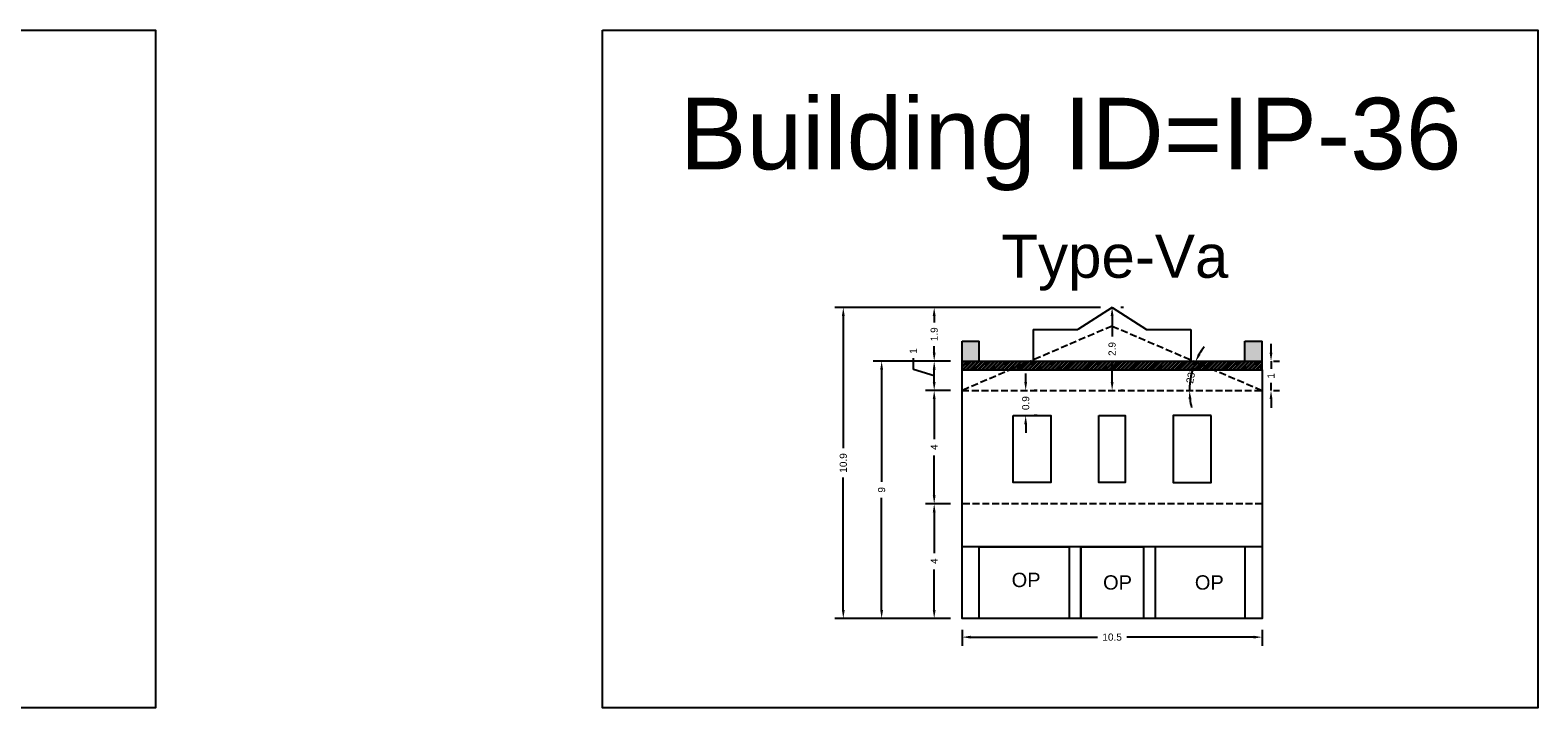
# Model space of a CAD drawing. Header units: metres. Extents: x 3416658 to 3417184, y -6712896 to -6712690.
# Tile 32 of 58: x 3416870 to 3416923, y -6712816 to -6712792. Entities that reach past the tile are written whole.
import ezdxf

# ---------------------------------------------------------------- set-up
doc = ezdxf.new("R2010")
doc.units = ezdxf.units.M
doc.linetypes.add('ACAD_ISO02W100', pattern=[15, 12, -3])
doc.layers.add('Dotted', color=7, linetype='ACAD_ISO02W100', plot=False)
doc.styles.get("Standard").update_dxf_attribs({"font": 'arial.ttf'})
doc.dimstyles.new('ISO-25', dxfattribs={"dimtxt": 0.25, "dimasz": 0.3, "dimexe": 0.3, "dimexo": 0.4, "dimgap": 0.2, "dimtad": 0, "dimdec": 1, "dimdsep": 46, "dimtxsty": 'Standard', "dimcen": 2.5, "dimadec": 0, "dimazin": 0, "dimtfac": 1, "dimtdec": 1, "dimtmove": 0, "dimatfit": 3, "dimfxl": 1, "dimarcsym": 0})

# ---------------------------------------------------------------- blocks, each defined once
blk = doc.blocks.new('*D302')
at = {"color": 0, "lineweight": -2, "transparency": 16777216}
for p, q in [((3416902.652, -6712813.07), (3416902.652, -6712813.621)), ((3416913.122, -6712813.07), (3416913.122, -6712813.621)), ((3416902.952, -6712813.321), (3416907.373, -6712813.321)), ((3416912.822, -6712813.321), (3416908.401, -6712813.321))]:
    blk.add_line(p, q, dxfattribs=at)
at = {"color": 0, "transparency": 16777216}
for points in [[(3416902.952, -6712813.271), (3416902.952, -6712813.371), (3416902.652, -6712813.321)], [(3416912.822, -6712813.271), (3416912.822, -6712813.371), (3416913.122, -6712813.321)]]:
    blk.add_solid(points, dxfattribs=at)
at = {"layer": 'Defpoints', "color": 0, "transparency": 16777216}
for p in [(3416902.652, -6712812.67), (3416913.122, -6712812.67), (3416913.122, -6712813.321)]:
    blk.add_point(p, dxfattribs=at)
at = {"color": 0, "transparency": 16777216, "insert": (3416907.887, -6712813.321), "char_height": 0.25, "attachment_point": 5}
blk.add_mtext('10.5', dxfattribs=at)
blk = doc.blocks.new('*D303')
at = {"color": 0, "lineweight": -2, "transparency": 16777216}
for p, q in [((3416904.872, -6712804.414), (3416904.872, -6712804.114)), ((3416904.872, -6712804.714), (3416904.872, -6712804.724)), ((3416905.272, -6712804.714), (3416905.172, -6712804.714)), ((3416904.872, -6712805.59), (3416904.872, -6712805.58)), ((3416905.272, -6712805.59), (3416905.172, -6712805.59)), ((3416904.872, -6712805.89), (3416904.872, -6712806.19))]:
    blk.add_line(p, q, dxfattribs=at)
at = {"color": 0, "transparency": 16777216}
for points in [[(3416904.822, -6712804.414), (3416904.922, -6712804.414), (3416904.872, -6712804.714)], [(3416904.822, -6712805.89), (3416904.922, -6712805.89), (3416904.872, -6712805.59)]]:
    blk.add_solid(points, dxfattribs=at)
at = {"layer": 'Defpoints', "color": 0, "transparency": 16777216}
for p in [(3416904.872, -6712804.714), (3416904.872, -6712804.714), (3416904.872, -6712805.59)]:
    blk.add_point(p, dxfattribs=at)
at = {"color": 0, "transparency": 16777216, "insert": (3416904.872, -6712805.152), "char_height": 0.25, "attachment_point": 5, "rotation": 90}
blk.add_mtext('0.9', dxfattribs=at)
blk = doc.blocks.new('*D304')
at = {"color": 0, "lineweight": -2, "transparency": 16777216}
for p, q in [((3416902.252, -6712808.67), (3416901.38, -6712808.67)), ((3416901.68, -6712808.97), (3416901.68, -6712810.384)), ((3416901.68, -6712812.37), (3416901.68, -6712810.956)), ((3416902.252, -6712812.67), (3416901.38, -6712812.67))]:
    blk.add_line(p, q, dxfattribs=at)
at = {"color": 0, "transparency": 16777216}
for points in [[(3416901.63, -6712808.97), (3416901.73, -6712808.97), (3416901.68, -6712808.67)], [(3416901.63, -6712812.37), (3416901.73, -6712812.37), (3416901.68, -6712812.67)]]:
    blk.add_solid(points, dxfattribs=at)
at = {"layer": 'Defpoints', "color": 0, "transparency": 16777216}
for p in [(3416901.68, -6712808.67), (3416902.652, -6712808.67), (3416902.652, -6712812.67)]:
    blk.add_point(p, dxfattribs=at)
at = {"color": 0, "transparency": 16777216, "insert": (3416901.68, -6712810.67), "char_height": 0.25, "attachment_point": 5, "rotation": 90}
blk.add_mtext('4', dxfattribs=at)
blk = doc.blocks.new('*D305')
at = {"color": 0, "lineweight": -2, "transparency": 16777216}
for p, q in [((3416902.252, -6712804.714), (3416901.38, -6712804.714)), ((3416901.68, -6712805.014), (3416901.68, -6712806.405)), ((3416901.68, -6712808.37), (3416901.68, -6712806.978)), ((3416902.252, -6712808.67), (3416901.38, -6712808.67))]:
    blk.add_line(p, q, dxfattribs=at)
at = {"color": 0, "transparency": 16777216}
for points in [[(3416901.63, -6712805.014), (3416901.73, -6712805.014), (3416901.68, -6712804.714)], [(3416901.63, -6712808.37), (3416901.73, -6712808.37), (3416901.68, -6712808.67)]]:
    blk.add_solid(points, dxfattribs=at)
at = {"layer": 'Defpoints', "color": 0, "transparency": 16777216}
for p in [(3416901.68, -6712804.714), (3416902.652, -6712804.714), (3416902.652, -6712808.67)]:
    blk.add_point(p, dxfattribs=at)
at = {"color": 0, "transparency": 16777216, "insert": (3416901.68, -6712806.692), "char_height": 0.25, "attachment_point": 5, "rotation": 90}
blk.add_mtext('4', dxfattribs=at)
blk = doc.blocks.new('*D306')
at = {"color": 0, "lineweight": -2, "transparency": 16777216}
for p, q in [((3416900.954, -6712803.983), (3416900.954, -6712803.583)), ((3416902.252, -6712803.688), (3416901.38, -6712803.688)), ((3416901.68, -6712804.201), (3416900.954, -6712803.983)), ((3416901.68, -6712804.414), (3416901.68, -6712803.988)), ((3416902.252, -6712804.714), (3416901.38, -6712804.714))]:
    blk.add_line(p, q, dxfattribs=at)
at = {"color": 0, "transparency": 16777216}
for points in [[(3416901.63, -6712803.988), (3416901.73, -6712803.988), (3416901.68, -6712803.688)], [(3416901.63, -6712804.414), (3416901.73, -6712804.414), (3416901.68, -6712804.714)]]:
    blk.add_solid(points, dxfattribs=at)
at = {"layer": 'Defpoints', "color": 0, "transparency": 16777216}
for p in [(3416901.68, -6712803.688), (3416902.652, -6712803.688), (3416902.652, -6712804.714)]:
    blk.add_point(p, dxfattribs=at)
at = {"color": 0, "transparency": 16777216, "insert": (3416900.954, -6712803.337), "char_height": 0.25, "attachment_point": 5, "rotation": 90}
blk.add_mtext('1', dxfattribs=at)
blk = doc.blocks.new('*D307')
at = {"color": 0, "lineweight": -2, "transparency": 16777216}
for p, q in [((3416907.487, -6712801.811), (3416901.38, -6712801.811)), ((3416901.68, -6712802.111), (3416901.68, -6712802.334)), ((3416901.68, -6712803.388), (3416901.68, -6712803.166)), ((3416902.252, -6712803.688), (3416901.38, -6712803.688))]:
    blk.add_line(p, q, dxfattribs=at)
at = {"color": 0, "transparency": 16777216}
for points in [[(3416901.63, -6712802.111), (3416901.73, -6712802.111), (3416901.68, -6712801.811)], [(3416901.63, -6712803.388), (3416901.73, -6712803.388), (3416901.68, -6712803.688)]]:
    blk.add_solid(points, dxfattribs=at)
at = {"layer": 'Defpoints', "color": 0, "transparency": 16777216}
for p in [(3416901.68, -6712801.811), (3416907.887, -6712801.811), (3416902.652, -6712803.688)]:
    blk.add_point(p, dxfattribs=at)
at = {"color": 0, "transparency": 16777216, "insert": (3416901.68, -6712802.75), "char_height": 0.25, "attachment_point": 5, "rotation": 90}
blk.add_mtext('1.9', dxfattribs=at)
blk = doc.blocks.new('*D308')
at = {"color": 0, "lineweight": -2, "transparency": 16777216}
for p, q in [((3416907.887, -6712802.111), (3416907.887, -6712802.832)), ((3416908.287, -6712801.811), (3416908.187, -6712801.811)), ((3416907.887, -6712804.414), (3416907.887, -6712803.692)), ((3416908.287, -6712804.714), (3416908.187, -6712804.714))]:
    blk.add_line(p, q, dxfattribs=at)
at = {"color": 0, "transparency": 16777216}
for points in [[(3416907.837, -6712802.111), (3416907.937, -6712802.111), (3416907.887, -6712801.811)], [(3416907.837, -6712804.414), (3416907.937, -6712804.414), (3416907.887, -6712804.714)]]:
    blk.add_solid(points, dxfattribs=at)
at = {"layer": 'Defpoints', "color": 0, "transparency": 16777216}
for p in [(3416907.887, -6712801.811), (3416907.887, -6712804.714), (3416907.887, -6712804.714)]:
    blk.add_point(p, dxfattribs=at)
at = {"color": 0, "transparency": 16777216, "insert": (3416907.887, -6712803.262), "char_height": 0.25, "attachment_point": 5, "rotation": 90}
blk.add_mtext('2.9', dxfattribs=at)
blk = doc.blocks.new('*D309')
at = {"color": 0, "lineweight": -2, "transparency": 16777216}
for p, q in [((3416902.252, -6712803.688), (3416899.547, -6712803.688)), ((3416899.847, -6712803.988), (3416899.847, -6712807.897)), ((3416899.847, -6712812.37), (3416899.847, -6712808.461)), ((3416902.252, -6712812.67), (3416899.547, -6712812.67))]:
    blk.add_line(p, q, dxfattribs=at)
at = {"color": 0, "transparency": 16777216}
for points in [[(3416899.797, -6712803.988), (3416899.897, -6712803.988), (3416899.847, -6712803.688)], [(3416899.797, -6712812.37), (3416899.897, -6712812.37), (3416899.847, -6712812.67)]]:
    blk.add_solid(points, dxfattribs=at)
at = {"layer": 'Defpoints', "color": 0, "transparency": 16777216}
for p in [(3416899.847, -6712803.688), (3416902.652, -6712803.688), (3416902.652, -6712812.67)]:
    blk.add_point(p, dxfattribs=at)
at = {"color": 0, "transparency": 16777216, "insert": (3416899.847, -6712808.179), "char_height": 0.25, "attachment_point": 5, "rotation": 90}
blk.add_mtext('9', dxfattribs=at)
blk = doc.blocks.new('*D310')
at = {"color": 0, "lineweight": -2, "transparency": 16777216}
for p, q in [((3416907.487, -6712801.811), (3416898.21, -6712801.811)), ((3416898.51, -6712802.111), (3416898.51, -6712806.727)), ((3416898.51, -6712812.37), (3416898.51, -6712807.754)), ((3416902.252, -6712812.67), (3416898.21, -6712812.67))]:
    blk.add_line(p, q, dxfattribs=at)
at = {"color": 0, "transparency": 16777216}
for points in [[(3416898.46, -6712802.111), (3416898.56, -6712802.111), (3416898.51, -6712801.811)], [(3416898.46, -6712812.37), (3416898.56, -6712812.37), (3416898.51, -6712812.67)]]:
    blk.add_solid(points, dxfattribs=at)
at = {"layer": 'Defpoints', "color": 0, "transparency": 16777216}
for p in [(3416898.51, -6712801.811), (3416907.887, -6712801.811), (3416902.652, -6712812.67)]:
    blk.add_point(p, dxfattribs=at)
at = {"color": 0, "transparency": 16777216, "insert": (3416898.51, -6712807.241), "char_height": 0.25, "attachment_point": 5, "rotation": 90}
blk.add_mtext('10.9', dxfattribs=at)
blk = doc.blocks.new('*D311')
at = {"color": 0, "lineweight": -2, "transparency": 16777216}
for start, end in [(143.1555, 149.9381), (156.7206, 180), (186.7826, 193.5651)]:
    blk.add_arc((3416913.122, -6712804.714), 2.536, start, end, dxfattribs=at)
at = {"color": 0, "transparency": 16777216}
for points in [[(3416910.972, -6712803.466), (3416910.883, -6712803.421), (3416910.793, -6712803.711)], [(3416910.554, -6712805.016), (3416910.654, -6712805.01), (3416910.587, -6712804.714)]]:
    blk.add_solid(points, dxfattribs=at)
at = {"layer": 'Defpoints', "color": 0, "transparency": 16777216}
for p in [(3416907.887, -6712802.461), (3416902.652, -6712804.714), (3416910.61, -6712804.371), (3416913.122, -6712804.714), (3416913.122, -6712804.714)]:
    blk.add_point(p, dxfattribs=at)
at = {"color": 0, "transparency": 16777216, "insert": (3416910.639, -6712804.202), "char_height": 0.25, "attachment_point": 5, "rotation": 78.3603}
blk.add_mtext('23°', dxfattribs=at)
blk = doc.blocks.new('*D312')
at = {"color": 0, "lineweight": -2, "transparency": 16777216}
for p, q in [((3416913.43, -6712803.388), (3416913.43, -6712803.088)), ((3416913.43, -6712803.688), (3416913.43, -6712803.955)), ((3416913.522, -6712803.688), (3416913.73, -6712803.688)), ((3416913.43, -6712804.714), (3416913.43, -6712804.447)), ((3416913.522, -6712804.714), (3416913.73, -6712804.714)), ((3416913.43, -6712805.014), (3416913.43, -6712805.314))]:
    blk.add_line(p, q, dxfattribs=at)
at = {"color": 0, "transparency": 16777216}
for points in [[(3416913.38, -6712803.388), (3416913.48, -6712803.388), (3416913.43, -6712803.688)], [(3416913.38, -6712805.014), (3416913.48, -6712805.014), (3416913.43, -6712804.714)]]:
    blk.add_solid(points, dxfattribs=at)
at = {"layer": 'Defpoints', "color": 0, "transparency": 16777216}
for p in [(3416913.122, -6712803.688), (3416913.43, -6712803.688), (3416913.122, -6712804.714)]:
    blk.add_point(p, dxfattribs=at)
at = {"color": 0, "transparency": 16777216, "insert": (3416913.43, -6712804.201), "char_height": 0.25, "attachment_point": 5, "rotation": 90}
blk.add_mtext('1', dxfattribs=at)

msp = doc.modelspace()

# ---------------------------------------------------------------- hatches: boundary and pattern name
h = msp.add_hatch(color=256)
h.dxf.hatch_style = 1
h.paths.add_polyline_path([(3416913.122, -6712802.988), (3416912.522, -6712802.988), (3416912.522, -6712803.688), (3416913.122, -6712803.688)])
h.paths.add_polyline_path([(3416903.252, -6712802.988), (3416902.652, -6712802.988), (3416902.652, -6712803.688), (3416903.252, -6712803.688)])
h = msp.add_hatch()
h.set_pattern_fill('ANSI32', color=256, scale=0.01)
h.set_pattern_definition([(45, (-78.9755, 24.65052), (-0.067351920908, 0.067351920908), []), (45, (-78.93059, 24.65052), (-0.067351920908, 0.067351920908), [])])
h.paths.add_polyline_path([(3416910.739, -6712803.688), (3416905.036, -6712803.688), (3416904.338, -6712803.988), (3416911.436, -6712803.988)])
h.paths.add_polyline_path([(3416905.036, -6712803.688), (3416902.652, -6712803.688), (3416902.652, -6712803.988), (3416904.338, -6712803.988)])
h.paths.add_polyline_path([(3416913.122, -6712803.688), (3416910.739, -6712803.688), (3416911.436, -6712803.988), (3416913.122, -6712803.988)])

# ---------------------------------------------------------------- linework, layer by layer
for p, q in [((3416902.652, -6712802.988), (3416903.252, -6712802.988)), ((3416912.522, -6712802.988), (3416913.122, -6712802.988)), ((3416902.652, -6712803.688), (3416913.122, -6712803.688)), ((3416913.122, -6712810.17), (3416902.652, -6712810.17)), ((3416903.252, -6712812.67), (3416903.252, -6712810.17)), ((3416912.522, -6712810.17), (3416912.522, -6712812.67))]:
    msp.add_line(p, q)
for points in [[(3416840.689, -6712792.133), (3416874.522, -6712792.133), (3416874.522, -6712815.79), (3416840.689, -6712815.79)], [(3416890.108, -6712792.133), (3416922.737, -6712792.133), (3416922.737, -6712815.79), (3416890.108, -6712815.79)], [(3416902.652, -6712803.988), (3416913.122, -6712803.988), (3416913.122, -6712812.67), (3416902.652, -6712812.67)], [(3416904.438, -6712805.59), (3416905.753, -6712805.59), (3416905.753, -6712807.918), (3416904.438, -6712807.918)], [(3416907.429, -6712805.59), (3416908.345, -6712805.59), (3416908.345, -6712807.918), (3416907.429, -6712807.918)], [(3416911.337, -6712805.59), (3416910.021, -6712805.59), (3416910.021, -6712807.918), (3416911.337, -6712807.918)], [(3416903.252, -6712810.17), (3416906.391, -6712810.17), (3416906.391, -6712812.67), (3416903.252, -6712812.67)], [(3416906.791, -6712810.17), (3416908.983, -6712810.17), (3416908.983, -6712812.67), (3416906.791, -6712812.67)]]:
    msp.add_lwpolyline(points, close=True)
for points in [[(3416907.887, -6712801.811), (3416906.691, -6712802.579)], [(3416907.887, -6712801.811), (3416909.083, -6712802.579)], [(3416905.137, -6712802.579), (3416906.691, -6712802.579)], [(3416905.137, -6712802.579), (3416905.137, -6712803.688)], [(3416909.083, -6712802.579), (3416910.637, -6712802.579)], [(3416910.637, -6712802.579), (3416910.637, -6712803.688)], [(3416902.652, -6712803.988), (3416902.652, -6712802.988)], [(3416903.252, -6712803.688), (3416903.252, -6712802.988)], [(3416912.522, -6712803.688), (3416912.522, -6712802.988)], [(3416913.122, -6712803.988), (3416913.122, -6712802.988)], [(3416913.122, -6712803.988), (3416913.122, -6712803.688)], [(3416906.391, -6712810.17), (3416906.391, -6712812.67)], [(3416906.791, -6712810.17), (3416906.791, -6712812.67)], [(3416908.983, -6712810.17), (3416908.983, -6712812.67)], [(3416909.383, -6712810.17), (3416909.383, -6712812.67)]]:
    msp.add_lwpolyline(points)
at = {"layer": 'Dotted', "ltscale": 0.02}
msp.add_line((3416913.122, -6712808.67), (3416902.652, -6712808.67), dxfattribs=at)
for points in [[(3416907.887, -6712802.461), (3416902.652, -6712804.714)], [(3416907.887, -6712802.461), (3416913.122, -6712804.714)], [(3416902.652, -6712804.714), (3416913.122, -6712804.714)]]:
    msp.add_lwpolyline(points, dxfattribs=at)

# ---------------------------------------------------------------- texts
at = {"attachment_point": 1}
for s, heights, insert, char_height in [('Building ID=IP-36', [0.517], (3416892.802, -6712794.494), 2.5), ('Type-Va  ', [0.517], (3416904.023, -6712799.277), 1.5), ('OP', [0], (3416904.382, -6712811.073), 0.5), ('OP', [0], (3416907.571, -6712811.162), 0.5), ('OP', [0], (3416910.773, -6712811.162), 0.5)]:
    msp.add_mtext_dynamic_manual_height_columns(s, width=67.86454, gutter_width=12.5, heights=heights, dxfattribs=dict(at, insert=insert, char_height=char_height))

# ---------------------------------------------------------------- dimensions: what is measured, and where the dimension line sits
for base, p1, p2, picture, middle in [((3416898.51, -6712801.811), (3416902.652, -6712812.67), (3416907.887, -6712801.811), '*D310', (3416898.51, -6712807.241)), ((3416907.887, -6712804.714), (3416907.887, -6712801.811), (3416907.887, -6712804.714), '*D308', (3416907.887, -6712803.262)), ((3416899.847, -6712803.688), (3416902.652, -6712812.67), (3416902.652, -6712803.688), '*D309', (3416899.847, -6712808.179)), ((3416904.872, -6712804.714), (3416904.872, -6712805.59), (3416904.872, -6712804.714), '*D303', (3416904.872, -6712805.152)), ((3416901.68, -6712808.67), (3416902.652, -6712812.67), (3416902.652, -6712808.67), '*D304', (3416901.68, -6712810.67))]:
    dim = msp.add_linear_dim(base=base, p1=p1, p2=p2, angle=90, dimstyle='ISO-25')
    dim.commit()
    dim.dimension.update_dxf_attribs({"geometry": picture, "text_midpoint": middle})
for base, p1, p2, picture, middle in [((3416901.68, -6712801.811), (3416902.652, -6712803.688), (3416907.887, -6712801.811), '*D307', (3416901.68, -6712802.75)), ((3416901.68, -6712803.688), (3416902.652, -6712804.714), (3416902.652, -6712803.688), '*D306', (3416900.954, -6712803.383)), ((3416901.68, -6712804.714), (3416902.652, -6712808.67), (3416902.652, -6712804.714), '*D305', (3416901.68, -6712806.692))]:
    dim = msp.add_linear_dim(base=base, p1=p1, p2=p2, angle=90, dimstyle='ISO-25', override={"dimtmove": 1})
    dim.commit()
    dim.dimension.update_dxf_attribs({"geometry": picture, "text_midpoint": middle})
dim = msp.add_angular_dim_2l(base=(3416910.61, -6712804.371), line1=((3416907.887, -6712802.461), (3416913.122, -6712804.714)), line2=((3416902.652, -6712804.714), (3416913.122, -6712804.714)), dimstyle='ISO-25')
dim.commit()
dim.dimension.update_dxf_attribs({"geometry": '*D311', "text_midpoint": (3416910.639, -6712804.202), "dimtype": 162})
dim = msp.add_linear_dim(base=(3416913.43, -6712803.688), p1=(3416913.122, -6712804.714), p2=(3416913.122, -6712803.688), angle=90, dimstyle='ISO-25')
dim.commit()
dim.dimension.update_dxf_attribs({"geometry": '*D312', "text_midpoint": (3416913.43, -6712804.201), "dimtype": 160})
dim = msp.add_linear_dim(base=(3416913.122, -6712813.321), p1=(3416902.652, -6712812.67), p2=(3416913.122, -6712812.67), dimstyle='ISO-25')
dim.commit()
dim.dimension.update_dxf_attribs({"geometry": '*D302', "text_midpoint": (3416907.887, -6712813.321)})

doc.saveas('drawing.dxf')
